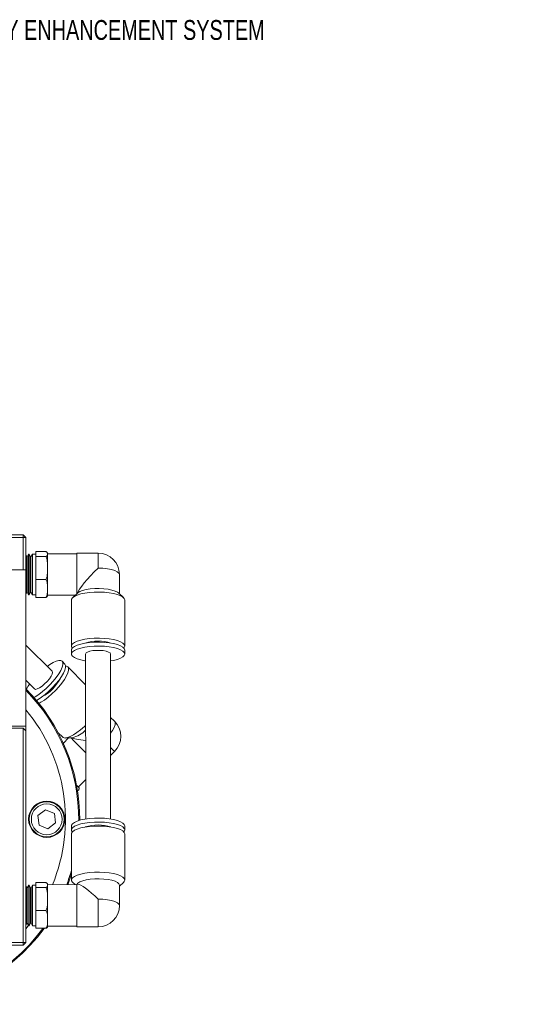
# Model space of a CAD drawing. Header units: inches. Extents: x 1.7 to 30.7, y 1.5 to 21.8.
# Tile 2 of 10: x 8.1 to 12.7, y 9.5 to 18.8. Entities that reach past the tile are written whole.
import ezdxf

# ---------------------------------------------------------------- set-up
doc = ezdxf.new("R2010")
doc.units = ezdxf.units.IN
doc.header["$MEASUREMENT"] = 0
doc.styles.add('SLDTEXTSTYLE0', font='TXT', dxfattribs={"width": 0.75})

msp = doc.modelspace()

# ---------------------------------------------------------------- linework, layer by layer
at = {"color": 7, "linetype": 'Continuous', "lineweight": 15}
for p, q in [((5.6752, 13.8968), (8.1052, 13.8972)), ((8.1052, 13.8972), (8.1052, 13.8722)), ((8.1052, 13.8972), (8.1302, 13.8722)), ((8.1052, 13.8722), (5.6752, 13.8718)), ((8.1052, 13.5672), (8.1052, 13.8722)), ((8.1052, 13.8722), (8.1302, 13.8722)), ((8.1302, 13.8722), (8.1302, 13.5672)), ((8.1386, 13.6905), (8.1302, 13.705)), ((8.1432, 13.6905), (8.1386, 13.6905)), ((8.1566, 13.7137), (8.1432, 13.6905)), ((8.1609, 13.7137), (8.1566, 13.7137)), ((8.1743, 13.6905), (8.1609, 13.7137)), ((8.1789, 13.6905), (8.1743, 13.6905)), ((8.1923, 13.7137), (8.1789, 13.6905)), ((8.2238, 13.7137), (8.1923, 13.7137)), ((8.3189, 13.7383), (8.2238, 13.7383)), ((8.2238, 13.6913), (8.2238, 13.7383)), ((8.3189, 13.6914), (8.2238, 13.6913)), ((8.2239, 13.4753), (8.2238, 13.6913)), ((8.3341, 13.7148), (8.3341, 13.7233)), ((8.6128, 13.7191), (8.3341, 13.7191)), ((8.3341, 13.7064), (8.3341, 13.7148)), ((8.8144, 13.7239), (8.6128, 13.7238)), ((8.3341, 13.5833), (8.3341, 13.6222)), ((8.1302, 13.5672), (5.6502, 13.5668)), ((8.1304, 12.0867), (8.1302, 13.5672)), ((8.3341, 13.5444), (8.3341, 13.5833)), ((9.016, 13.3391), (9.016, 13.5223)), ((8.2239, 13.3061), (8.2239, 13.4753)), ((8.319, 13.4753), (8.2239, 13.4753)), ((8.3341, 13.3907), (8.3341, 13.4212)), ((8.1302, 13.3394), (8.1386, 13.3539)), ((8.1386, 13.3539), (8.1433, 13.3539)), ((8.1433, 13.3539), (8.1567, 13.3307)), ((8.1567, 13.3307), (8.161, 13.3307)), ((8.161, 13.3307), (8.1743, 13.3539)), ((8.1743, 13.3539), (8.179, 13.3539)), ((8.179, 13.3539), (8.1924, 13.3307)), ((8.1924, 13.3307), (8.2239, 13.3307)), ((8.3341, 13.3603), (8.3341, 13.3907)), ((8.3341, 13.3254), (8.5978, 13.3254)), ((8.6228, 13.3481), (8.5749, 13.3046)), ((9.054, 13.3047), (9.006, 13.3482)), ((8.319, 13.3061), (8.2239, 13.3061)), ((8.5625, 13.2814), (8.5625, 12.8453)), ((9.0665, 12.8453), (9.0664, 13.2815)), ((8.3791, 12.6065), (8.1303, 12.8552)), ((8.5625, 12.8077), (8.5625, 12.77)), ((8.6964, 12.7701), (8.6966, 11.2097)), ((8.9329, 11.2097), (8.9326, 12.7701)), ((9.0665, 12.7701), (9.0665, 12.8077)), ((8.5003, 12.6746), (8.4737, 12.7012)), ((8.6964, 12.4785), (8.5269, 12.648)), ((8.1304, 12.5211), (8.2121, 12.4394)), ((8.97, 12.1337), (8.9327, 12.171)), ((5.6504, 12.0863), (8.1304, 12.0867)), ((5.6754, 12.0671), (8.1054, 12.0674)), ((8.1057, 10.0414), (8.1054, 12.0674)), ((8.1054, 12.0674), (8.1304, 12.0424)), ((8.1304, 12.0424), (8.1304, 12.0867)), ((8.1304, 12.0424), (8.1307, 10.0414)), ((8.4377, 12.0246), (8.4791, 11.9832)), ((8.5352, 11.9771), (8.4853, 11.9273)), ((8.5043, 11.9757), (8.5689, 11.9788)), ((8.9328, 11.8113), (8.9701, 11.8487)), ((8.6272, 11.5123), (8.6966, 11.5818)), ((8.6232, 11.5162), (8.6164, 11.523)), ((8.6314, 11.4866), (8.6199, 11.475)), ((8.6301, 11.5094), (8.6232, 11.5162)), ((8.3161, 11.2971), (8.244, 11.2417)), ((8.4001, 11.2624), (8.3161, 11.2971)), ((8.244, 11.2417), (8.2559, 11.1516)), ((8.4121, 11.1722), (8.4001, 11.2624)), ((8.2559, 11.1516), (8.34, 11.1168)), ((8.34, 11.1168), (8.4121, 11.1722)), ((8.5628, 11.1437), (8.5628, 11.1061)), ((9.0667, 11.1062), (9.0667, 11.1438)), ((8.5628, 11.0685), (8.5629, 10.6323)), ((9.0668, 10.6324), (9.0667, 11.0686)), ((8.139, 10.5597), (8.1307, 10.5742)), ((8.1437, 10.5597), (8.139, 10.5597)), ((8.1571, 10.5829), (8.1437, 10.5597)), ((8.1614, 10.5829), (8.1571, 10.5829)), ((8.1748, 10.5597), (8.1614, 10.5829)), ((8.1794, 10.5597), (8.1748, 10.5597)), ((8.1928, 10.5829), (8.1794, 10.5597)), ((8.2243, 10.5829), (8.1928, 10.5829)), ((8.3194, 10.6075), (8.2243, 10.6075)), ((8.2243, 10.5606), (8.2243, 10.6075)), ((8.3194, 10.5606), (8.2243, 10.5606)), ((8.2243, 10.3445), (8.2243, 10.5606)), ((8.3345, 10.5841), (8.3345, 10.5925)), ((8.6133, 10.5884), (8.3345, 10.5883)), ((8.3345, 10.5756), (8.3345, 10.5841)), ((8.5753, 10.6091), (8.5982, 10.5884)), ((8.6223, 10.5931), (8.6133, 10.5931)), ((9.0164, 10.5748), (9.0544, 10.6092)), ((9.0164, 10.3916), (9.0164, 10.5843)), ((8.3345, 10.4526), (8.3345, 10.4915)), ((8.3346, 10.4137), (8.3345, 10.4526)), ((8.2243, 10.1754), (8.2243, 10.3445)), ((8.3194, 10.3445), (8.2243, 10.3445)), ((8.3346, 10.26), (8.3346, 10.2904)), ((8.3346, 10.2295), (8.3346, 10.26)), ((8.1307, 10.2086), (8.1391, 10.2232)), ((8.1391, 10.2232), (8.1437, 10.2232)), ((8.1437, 10.2232), (8.1571, 10.2)), ((8.1571, 10.1999), (8.1614, 10.1999)), ((8.1614, 10.2), (8.1748, 10.2232)), ((8.1748, 10.2232), (8.1795, 10.2232)), ((8.1795, 10.2232), (8.1928, 10.2)), ((8.1928, 10.1999), (8.2243, 10.2)), ((8.3194, 10.1754), (8.2243, 10.1754)), ((8.3346, 10.1946), (8.6133, 10.1947)), ((8.6133, 10.1899), (8.8149, 10.19)), ((5.6757, 10.0411), (8.1057, 10.0414)), ((8.1057, 10.0164), (5.6757, 10.0161)), ((8.1057, 10.0414), (8.1307, 10.0414)), ((8.1057, 10.0414), (8.1057, 10.0164)), ((8.1057, 10.0164), (8.1307, 10.0414))]:
    msp.add_line(p, q, dxfattribs=at)
at = {"color": 7, "linetype": 'Continuous', "lineweight": 15, "flags": 128}
for points in [[(8.1386, 13.6905), (8.1386, 13.6903), (8.1386, 13.6839), (8.1386, 13.6688), (8.1386, 13.6457), (8.1386, 13.6161), (8.1386, 13.5813), (8.1386, 13.5434), (8.1386, 13.5043), (8.1386, 13.4662), (8.1386, 13.4311), (8.1386, 13.401), (8.1386, 13.3773), (8.1386, 13.3615)], [(8.1432, 13.6905), (8.1432, 13.6903), (8.1432, 13.6839), (8.1432, 13.6688), (8.1432, 13.6457), (8.1432, 13.6161), (8.1432, 13.5813), (8.1432, 13.5434), (8.1433, 13.5043), (8.1433, 13.4662), (8.1433, 13.4311), (8.1433, 13.401), (8.1433, 13.3773), (8.1433, 13.3615)], [(8.1566, 13.7137), (8.1566, 13.7136), (8.1566, 13.7082), (8.1566, 13.694), (8.1566, 13.6718), (8.1566, 13.6426), (8.1566, 13.6078), (8.1566, 13.569), (8.1566, 13.528), (8.1566, 13.4867), (8.1567, 13.4471), (8.1567, 13.4109), (8.1567, 13.38), (8.1567, 13.3558), (8.1567, 13.3393)], [(8.1609, 13.7137), (8.1609, 13.7136), (8.1609, 13.7082), (8.1609, 13.694), (8.1609, 13.6718), (8.1609, 13.6426), (8.1609, 13.6078), (8.1609, 13.569), (8.1609, 13.528), (8.1609, 13.4867), (8.1609, 13.4471), (8.1609, 13.4109), (8.1609, 13.38), (8.161, 13.3558), (8.161, 13.3393)], [(8.1743, 13.6905), (8.1743, 13.6903), (8.1743, 13.6839), (8.1743, 13.6688), (8.1743, 13.6457), (8.1743, 13.6161), (8.1743, 13.5813), (8.1743, 13.5434), (8.1743, 13.5043), (8.1743, 13.4662), (8.1743, 13.4311), (8.1743, 13.401), (8.1743, 13.3773), (8.1743, 13.3615)], [(8.1789, 13.6905), (8.1789, 13.6903), (8.1789, 13.6839), (8.1789, 13.6688), (8.1789, 13.6457), (8.1789, 13.6161), (8.179, 13.5813), (8.179, 13.5434), (8.179, 13.5043), (8.179, 13.4662), (8.179, 13.4311), (8.179, 13.401), (8.179, 13.3773), (8.179, 13.3615)], [(8.1923, 13.7137), (8.1923, 13.7136), (8.1923, 13.7082), (8.1923, 13.694), (8.1923, 13.6718), (8.1923, 13.6426), (8.1923, 13.6078), (8.1923, 13.569), (8.1924, 13.528), (8.1924, 13.4867), (8.1924, 13.4471), (8.1924, 13.411), (8.1924, 13.38), (8.1924, 13.3558), (8.1924, 13.3393)], [(8.3341, 13.7064), (8.3341, 13.6994), (8.3341, 13.6912), (8.3341, 13.682), (8.3341, 13.6718), (8.3341, 13.6607), (8.3341, 13.6486), (8.3341, 13.6358), (8.3341, 13.6222)], [(8.6128, 13.7238), (8.6128, 13.7238), (8.6128, 13.718), (8.6128, 13.7031), (8.6128, 13.6798), (8.6128, 13.649), (8.6128, 13.6124), (8.6128, 13.5715), (8.6128, 13.5283), (8.6128, 13.4849), (8.6128, 13.4432), (8.6128, 13.4052), (8.6129, 13.3726), (8.6129, 13.3471), (8.6129, 13.3391)], [(8.8144, 13.7239), (8.8144, 13.7217), (8.8144, 13.7101), (8.8144, 13.689), (8.8144, 13.6597), (8.8144, 13.6234), (8.8144, 13.582)], [(8.3341, 13.5444), (8.3341, 13.5285), (8.3341, 13.5124), (8.3341, 13.4965), (8.3341, 13.4807), (8.3341, 13.4652), (8.3341, 13.45), (8.3341, 13.4353), (8.3341, 13.4212)], [(8.8144, 13.582), (8.8592, 13.5805), (8.9019, 13.5761), (8.9401, 13.569), (8.972, 13.5596), (8.996, 13.5482), (9.0109, 13.5356), (9.016, 13.5223)], [(8.1386, 13.3615), (8.1386, 13.3543), (8.1386, 13.3539)], [(8.1433, 13.3615), (8.1433, 13.3543), (8.1433, 13.3539)], [(8.1567, 13.3393), (8.1567, 13.3314), (8.1567, 13.3307)], [(8.161, 13.3393), (8.161, 13.3314), (8.161, 13.3307)], [(8.1743, 13.3615), (8.1743, 13.3543), (8.1743, 13.3539)], [(8.179, 13.3615), (8.179, 13.3543), (8.179, 13.3539)], [(8.1924, 13.3393), (8.1924, 13.3314), (8.1924, 13.3307)], [(8.3341, 13.3603), (8.3341, 13.3513), (8.3341, 13.3434), (8.3341, 13.3367), (8.3341, 13.3311), (8.3341, 13.3267), (8.3341, 13.3236), (8.3341, 13.3217), (8.3341, 13.3212)], [(8.5625, 13.2814), (8.5636, 13.2885), (8.5727, 13.3025), (8.5905, 13.3156), (8.6164, 13.3276), (8.6494, 13.3379), (8.6884, 13.3461), (8.732, 13.352), (8.7786, 13.3554), (8.8264, 13.3561), (8.8738, 13.354), (8.9191, 13.3494), (8.9606, 13.3423), (8.9968, 13.333), (9.0264, 13.3219), (9.0484, 13.3092), (9.0619, 13.2956), (9.0664, 13.2815), (9.0664, 13.2815)], [(8.6228, 13.3481), (8.6234, 13.3486), (8.6417, 13.3604), (8.6681, 13.3707), (8.7013, 13.379), (8.7398, 13.3851), (8.7818, 13.3885), (8.8253, 13.3893), (8.8684, 13.3872), (8.9088, 13.3824), (8.9449, 13.3751), (8.9749, 13.3658), (8.9974, 13.3547), (9.006, 13.3482)], [(8.5625, 12.8077), (8.5637, 12.8148), (8.5727, 12.8287), (8.5905, 12.8419), (8.6164, 12.8538), (8.6495, 12.8641), (8.6885, 12.8724), (8.7321, 12.8783), (8.7786, 12.8816), (8.8265, 12.8823), (8.8739, 12.8803), (8.9192, 12.8756), (8.9607, 12.8686), (8.9969, 12.8593), (9.0265, 12.8481), (9.0484, 12.8355), (9.0619, 12.8219), (9.0665, 12.8077), (9.0665, 12.8077)], [(8.5707, 12.8265), (8.5637, 12.8382), (8.5637, 12.8524), (8.5727, 12.8663), (8.5905, 12.8795), (8.6164, 12.8914), (8.6495, 12.9017), (8.6885, 12.91), (8.7321, 12.9159), (8.7786, 12.9192), (8.8265, 12.9199), (8.8739, 12.9179), (8.9192, 12.9132), (8.9607, 12.9062), (8.9969, 12.8969), (9.0265, 12.8857), (9.0484, 12.8731), (9.0619, 12.8595), (9.0665, 12.8453), (9.0665, 12.8453)], [(8.6964, 12.7041), (8.6885, 12.7054), (8.6495, 12.7136), (8.6165, 12.7239), (8.5906, 12.7358), (8.5728, 12.749), (8.5637, 12.763), (8.5637, 12.7771), (8.5728, 12.7911), (8.5906, 12.8043), (8.6164, 12.8162), (8.6495, 12.8265), (8.6885, 12.8348), (8.7321, 12.8407), (8.7786, 12.844), (8.8265, 12.8447), (8.8739, 12.8427), (8.9192, 12.838), (8.9607, 12.831), (8.9969, 12.8217), (9.0265, 12.8105), (9.0484, 12.7979), (9.0619, 12.7843), (9.0665, 12.7701), (9.0665, 12.7701)], [(8.6964, 12.7701), (8.7012, 12.7799), (8.7152, 12.789), (8.7372, 12.7965), (8.7654, 12.8019), (8.7977, 12.8047), (8.8313, 12.8047), (8.8636, 12.8019), (8.8919, 12.7966), (8.9139, 12.789), (8.9278, 12.78), (8.9326, 12.7701), (8.9326, 12.7701)], [(9.0665, 12.7701), (9.0619, 12.756), (9.0484, 12.7424), (9.0265, 12.7297), (8.9969, 12.7186), (8.9607, 12.7093), (8.9326, 12.7041)], [(9.0665, 12.8453), (9.0619, 12.8312), (9.0584, 12.8265)], [(8.4737, 12.7012), (8.4805, 12.688), (8.4806, 12.6688), (8.474, 12.6443), (8.4609, 12.6155), (8.4419, 12.5833), (8.4176, 12.549), (8.3889, 12.5137), (8.3568, 12.4787), (8.3225, 12.4453), (8.2872, 12.4148), (8.2522, 12.3881), (8.2188, 12.3664), (8.2071, 12.3597)], [(8.5003, 12.6746), (8.5071, 12.6614), (8.5072, 12.6422), (8.5006, 12.6177), (8.4875, 12.5889), (8.4685, 12.5567), (8.4442, 12.5224), (8.4155, 12.4871), (8.3834, 12.4521), (8.3491, 12.4188), (8.3138, 12.3882), (8.2788, 12.3616), (8.2454, 12.3398), (8.2311, 12.3317)], [(8.3324, 12.6531), (8.3559, 12.6694), (8.388, 12.6884), (8.4169, 12.7014), (8.4413, 12.708), (8.4605, 12.7079), (8.4737, 12.7012)], [(8.3791, 12.6065), (8.3827, 12.5961), (8.3792, 12.5799), (8.369, 12.559), (8.3528, 12.5352), (8.332, 12.5104), (8.3082, 12.4866), (8.2834, 12.4658), (8.2596, 12.4496), (8.2387, 12.4393), (8.2224, 12.4359), (8.2121, 12.4394), (8.2121, 12.4394)], [(8.5269, 12.648), (8.5337, 12.6348), (8.5338, 12.6156), (8.5272, 12.5912), (8.5141, 12.5623), (8.4951, 12.5302), (8.4708, 12.4958), (8.4421, 12.4605), (8.41, 12.4255), (8.3757, 12.3922), (8.3404, 12.3616), (8.3054, 12.335), (8.272, 12.3132), (8.2543, 12.3034)], [(8.5079, 12.6556), (8.5137, 12.6548), (8.5269, 12.648)], [(8.97, 12.1337), (8.9759, 12.1207), (8.9743, 12.1013), (8.9653, 12.0763), (8.9494, 12.047), (8.9327, 12.0222)], [(8.6965, 12.0954), (8.6841, 12.0838), (8.6489, 12.0533), (8.6139, 12.0266), (8.5805, 12.0048), (8.5498, 11.9887), (8.5231, 11.9789), (8.5012, 11.9756), (8.4849, 11.979), (8.4791, 11.9832)], [(8.5555, 11.9781), (8.5611, 11.9725), (8.5792, 11.9544), (8.6022, 11.9314), (8.6291, 11.9045), (8.6586, 11.875), (8.6893, 11.8443), (8.6965, 11.8371)], [(8.9328, 11.886), (8.9454, 11.8733), (8.9603, 11.8584), (8.9685, 11.8502), (8.9701, 11.8487)], [(8.6107, 11.5288), (8.6112, 11.5283), (8.6164, 11.523)], [(9.0667, 11.1438), (9.0622, 11.1579), (9.0487, 11.1715), (9.0267, 11.1841), (8.9971, 11.1953), (8.9609, 11.2046), (8.9194, 11.2117), (8.8741, 11.2163), (8.8267, 11.2183), (8.7789, 11.2177), (8.7323, 11.2143), (8.6888, 11.2084), (8.6497, 11.2002), (8.6167, 11.1899), (8.5908, 11.1779), (8.573, 11.1647), (8.5639, 11.1508), (8.5628, 11.1437)], [(9.0667, 11.1062), (9.0622, 11.1203), (9.0487, 11.1339), (9.0267, 11.1465), (8.9971, 11.1577), (8.9609, 11.167), (8.9194, 11.1741), (8.8742, 11.1787), (8.8267, 11.1807), (8.7789, 11.1801), (8.7323, 11.1767), (8.6888, 11.1708), (8.6497, 11.1626), (8.6167, 11.1523), (8.5908, 11.1403), (8.573, 11.1271), (8.5639, 11.1132), (8.5639, 11.099), (8.5709, 11.0873)], [(9.0667, 11.0686), (9.0622, 11.0827), (9.0487, 11.0963), (9.0267, 11.1089), (8.9971, 11.1201), (8.9609, 11.1294), (8.9194, 11.1365), (8.8742, 11.1411), (8.8267, 11.1431), (8.7789, 11.1425), (8.7323, 11.1391), (8.6888, 11.1332), (8.6498, 11.125), (8.6167, 11.1147), (8.5908, 11.1027), (8.573, 11.0895), (8.5639, 11.0756), (8.5628, 11.0685)], [(9.0586, 11.0874), (9.0622, 11.092), (9.0667, 11.1062)], [(8.5277, 10.5883), (8.5303, 10.5954), (8.5629, 10.6911)], [(9.0668, 10.6324), (9.0622, 10.6465), (9.0487, 10.6602), (9.0268, 10.6728), (8.9972, 10.6839), (8.961, 10.6932), (8.9195, 10.7003), (8.8742, 10.705), (8.8268, 10.707), (8.779, 10.7063), (8.7324, 10.7029), (8.6888, 10.697), (8.6498, 10.6888), (8.6168, 10.6785), (8.5909, 10.6666), (8.5731, 10.6534), (8.564, 10.6394), (8.564, 10.6252), (8.5731, 10.6113), (8.5753, 10.6091)], [(9.0164, 10.5843), (9.0117, 10.5971), (8.9978, 10.6094), (8.9753, 10.6204), (8.9453, 10.6298), (8.9093, 10.637), (8.8688, 10.6418), (8.8257, 10.6439), (8.7822, 10.6432), (8.7402, 10.6397), (8.7017, 10.6337), (8.6685, 10.6253), (8.6421, 10.615), (8.6238, 10.6033), (8.6155, 10.5931)], [(9.0544, 10.6092), (9.0622, 10.6183), (9.0668, 10.6324)], [(8.139, 10.5597), (8.139, 10.5574), (8.139, 10.5466), (8.1391, 10.5274), (8.1391, 10.5009), (8.1391, 10.4685), (8.1391, 10.4319), (8.1391, 10.3931), (8.1391, 10.3543), (8.1391, 10.3174), (8.1391, 10.2846), (8.1391, 10.2575), (8.1391, 10.2376), (8.1391, 10.226), (8.1391, 10.2232)], [(8.1437, 10.5597), (8.1437, 10.5574), (8.1437, 10.5466), (8.1437, 10.5274), (8.1437, 10.5009), (8.1437, 10.4685), (8.1437, 10.4319), (8.1437, 10.3931), (8.1437, 10.3543), (8.1437, 10.3174), (8.1437, 10.2846), (8.1437, 10.2575), (8.1437, 10.2376), (8.1437, 10.226), (8.1437, 10.2232)], [(8.1571, 10.5829), (8.1571, 10.5813), (8.1571, 10.5714), (8.1571, 10.5531), (8.1571, 10.5273), (8.1571, 10.4951), (8.1571, 10.458), (8.1571, 10.4179), (8.1571, 10.3765), (8.1571, 10.3358), (8.1571, 10.2977), (8.1571, 10.264), (8.1571, 10.2363), (8.1571, 10.2158), (8.1571, 10.2035), (8.1571, 10.1999)], [(8.1614, 10.5829), (8.1614, 10.5813), (8.1614, 10.5714), (8.1614, 10.5531), (8.1614, 10.5273), (8.1614, 10.4951), (8.1614, 10.458), (8.1614, 10.4179), (8.1614, 10.3765), (8.1614, 10.3358), (8.1614, 10.2977), (8.1614, 10.264), (8.1614, 10.2363), (8.1614, 10.2158), (8.1614, 10.2035), (8.1614, 10.1999)], [(8.1748, 10.5597), (8.1748, 10.5574), (8.1748, 10.5466), (8.1748, 10.5274), (8.1748, 10.5009), (8.1748, 10.4685), (8.1748, 10.4319), (8.1748, 10.3931), (8.1748, 10.3543), (8.1748, 10.3174), (8.1748, 10.2846), (8.1748, 10.2575), (8.1748, 10.2376), (8.1748, 10.226), (8.1748, 10.2232)], [(8.1794, 10.5597), (8.1794, 10.5574), (8.1794, 10.5466), (8.1794, 10.5274), (8.1794, 10.5009), (8.1794, 10.4685), (8.1794, 10.4319), (8.1794, 10.3931), (8.1794, 10.3543), (8.1794, 10.3174), (8.1794, 10.2846), (8.1794, 10.2575), (8.1794, 10.2376), (8.1795, 10.226), (8.1795, 10.2232)], [(8.1928, 10.5829), (8.1928, 10.5813), (8.1928, 10.5714), (8.1928, 10.5531), (8.1928, 10.5273), (8.1928, 10.4951), (8.1928, 10.458), (8.1928, 10.4179), (8.1928, 10.3765), (8.1928, 10.3358), (8.1928, 10.2977), (8.1928, 10.264), (8.1928, 10.2363), (8.1928, 10.2158), (8.1928, 10.2035), (8.1928, 10.1999)], [(8.3345, 10.5756), (8.3345, 10.5686), (8.3345, 10.5605), (8.3345, 10.5513), (8.3345, 10.5411), (8.3345, 10.5299), (8.3345, 10.5179), (8.3345, 10.505), (8.3345, 10.4915)], [(8.6133, 10.5931), (8.6133, 10.5913), (8.6133, 10.5809), (8.6133, 10.5617), (8.6133, 10.5345), (8.6133, 10.5006), (8.6133, 10.4616), (8.6133, 10.4193), (8.6133, 10.3758), (8.6133, 10.3329), (8.6133, 10.2928), (8.6133, 10.2574), (8.6133, 10.2281), (8.6133, 10.2066), (8.6133, 10.1937), (8.6133, 10.1899)], [(8.8149, 10.4513), (8.8149, 10.407), (8.8149, 10.3618), (8.8149, 10.3182), (8.8149, 10.2783), (8.8149, 10.244), (8.8149, 10.2171), (8.8149, 10.199), (8.8149, 10.1905), (8.8149, 10.19)], [(9.0164, 10.3916), (9.0114, 10.4049), (8.9965, 10.4175), (8.9725, 10.4288), (8.9405, 10.4383), (8.9023, 10.4454), (8.8597, 10.4498), (8.8149, 10.4513)], [(8.3346, 10.4137), (8.3346, 10.3977), (8.3346, 10.3817), (8.3346, 10.3657), (8.3346, 10.35), (8.3346, 10.3344), (8.3346, 10.3193), (8.3346, 10.3046), (8.3346, 10.2904)], [(8.1307, 10.1722), (8.152, 10.1983), (8.1555, 10.2027)], [(8.3346, 10.2295), (8.3346, 10.2206), (8.3346, 10.2127), (8.3346, 10.2059), (8.3346, 10.2003), (8.3346, 10.196), (8.3346, 10.1929), (8.3346, 10.191), (8.3346, 10.1904)]]:
    msp.add_lwpolyline(points, dxfattribs=at)
at = {"color": 7, "linetype": 'Continuous', "lineweight": 15}
for radius in [0.1715, 0.1654, 0.1457]:
    msp.add_circle((8.3281, 11.207), radius, dxfattribs=at)
for centre, radius, start, end in [((8.8144, 13.5223), 0.2016, 0.00851, 90.00851), ((8.8146, 12.493), 0.399, 72.28459, 107.73242), ((8.5547, 12.2001), 0.4831, 143.69221, 150.50135), ((8.0996, 12.7189), 0.399, 297.28458, 332.73245), ((6.8906, 11.2067), 1.74, 359.60205, 44.60998), ((6.8906, 11.2067), 1.75, 359.70285, 44.88971), ((6.8906, 11.2067), 1.615, 337.485, 39.8516), ((8.8275, 11.9912), 0.2016, 315.00851, 45.00851), ((8.5115, 12.2294), 0.2571, 282.88852, 316.01689), ((8.8148, 10.7539), 0.399, 72.28451, 107.7325), ((6.8906, 11.2067), 1.74, 339.18175, 343.96392), ((8.8149, 10.3915), 0.2016, 270.00851, 0.00851), ((6.8906, 11.2067), 1.75, 216.31183, 323.88926), ((6.8906, 11.2067), 1.74, 216.55412, 323.6486)]:
    msp.add_arc(centre, radius, start, end, dxfattribs=at)
for centre, major_axis, start_param, end_param in [((8.8144, 13.5223), (0.1993, 0.1993), 1.420319, 2.836426), ((8.8275, 11.9912), (0.2818, 0), 3.44676, 4.228989), ((8.8149, 10.3915), (0.1993, -0.1993), 1.721273, 2.991116)]:
    msp.add_ellipse(centre, major_axis=major_axis, ratio=0.151623, start_param=start_param, end_param=end_param, dxfattribs=at)
for points, knots in [([(8.3341, 13.7233), (8.3341, 13.7235), (8.334, 13.7262), (8.3332, 13.7304), (8.3283, 13.7354), (8.3216, 13.7375), (8.3189, 13.7383)], [0, 0, 0, 0, 0.052873, 0.517957, 0.809656, 1, 1, 1, 1]), ([(8.3189, 13.6914), (8.3217, 13.6923), (8.331, 13.6952), (8.3336, 13.7006), (8.3339, 13.7047), (8.3341, 13.7064)], [0, 0, 0, 0, 0.204335, 0.673301, 1, 1, 1, 1]), ([(8.3341, 13.6222), (8.3341, 13.6235), (8.334, 13.6359), (8.3332, 13.6552), (8.3283, 13.6779), (8.3216, 13.6875), (8.3189, 13.6914)], [0, 0, 0, 0, 0.052977, 0.518037, 0.80972, 1, 1, 1, 1]), ([(8.319, 13.4753), (8.3218, 13.4794), (8.331, 13.4931), (8.3337, 13.5177), (8.334, 13.5367), (8.3341, 13.5444)], [0, 0, 0, 0, 0.204356, 0.673363, 1, 1, 1, 1]), ([(8.3341, 13.4212), (8.3341, 13.4222), (8.3341, 13.4319), (8.3332, 13.447), (8.3284, 13.4647), (8.3216, 13.4723), (8.319, 13.4753)], [0, 0, 0, 0, 0.0528741, 0.5179578, 0.8096554, 1, 1, 1, 1]), ([(8.319, 13.3061), (8.3218, 13.3094), (8.331, 13.3201), (8.3337, 13.3394), (8.334, 13.3542), (8.3341, 13.3603)], [0, 0, 0, 0, 0.204337, 0.673301, 1, 1, 1, 1]), ([(8.3341, 13.3212), (8.3341, 13.3209), (8.3341, 13.3182), (8.3332, 13.314), (8.3284, 13.3091), (8.3216, 13.307), (8.319, 13.3061)], [0, 0, 0, 0, 0.052873, 0.517958, 0.809656, 1, 1, 1, 1]), ([(8.6314, 11.4866), (8.6327, 11.4893), (8.6368, 11.4982), (8.6344, 11.5044), (8.6313, 11.508), (8.6301, 11.5094)], [0, 0, 0, 0, 0.2043375, 0.673303, 1, 1, 1, 1]), ([(8.3345, 10.5925), (8.3345, 10.5928), (8.3345, 10.5955), (8.3336, 10.5997), (8.3288, 10.6046), (8.322, 10.6067), (8.3194, 10.6075)], [0, 0, 0, 0, 0.0528732, 0.5179573, 0.8096553, 1, 1, 1, 1]), ([(8.3194, 10.5606), (8.3222, 10.5615), (8.3314, 10.5645), (8.3341, 10.5698), (8.3344, 10.5739), (8.3345, 10.5756)], [0, 0, 0, 0, 0.204335, 0.673301, 1, 1, 1, 1]), ([(8.3345, 10.4915), (8.3345, 10.4927), (8.3345, 10.5051), (8.3336, 10.5244), (8.3288, 10.5471), (8.322, 10.5568), (8.3194, 10.5606)], [0, 0, 0, 0, 0.052977, 0.518037, 0.809721, 1, 1, 1, 1]), ([(8.3194, 10.3445), (8.3222, 10.3487), (8.3314, 10.3623), (8.3341, 10.387), (8.3344, 10.4059), (8.3346, 10.4137)], [0, 0, 0, 0, 0.2043559, 0.6733621, 1, 1, 1, 1]), ([(8.3346, 10.2904), (8.3346, 10.2914), (8.3345, 10.3011), (8.3337, 10.3162), (8.3288, 10.334), (8.3221, 10.3415), (8.3194, 10.3445)], [0, 0, 0, 0, 0.052873, 0.517957, 0.809655, 1, 1, 1, 1]), ([(8.3194, 10.1754), (8.3222, 10.1786), (8.3315, 10.1893), (8.3341, 10.2086), (8.3345, 10.2234), (8.3346, 10.2295)], [0, 0, 0, 0, 0.204334, 0.673302, 1, 1, 1, 1]), ([(8.3346, 10.1904), (8.3346, 10.1901), (8.3346, 10.1874), (8.3337, 10.1832), (8.3289, 10.1783), (8.3221, 10.1762), (8.3194, 10.1754)], [0, 0, 0, 0, 0.052873, 0.517957, 0.809656, 1, 1, 1, 1])]:
    msp.add_open_spline(points, degree=3, knots=knots, dxfattribs=at)

# ---------------------------------------------------------------- texts
at = {"color": 7, "linetype": 'Continuous', "lineweight": 0, "insert": (1.6664, 18.7665), "char_height": 0.1875, "attachment_point": 1, "style": 'SLDTEXTSTYLE0'}
msp.add_mtext('THIS DRAWING REPRESENTS THE BQE-25-10.6-SYN45 BEAM QUALITY ENHANCEMENT SYSTEM', dxfattribs=at)

doc.saveas('drawing.dxf')
